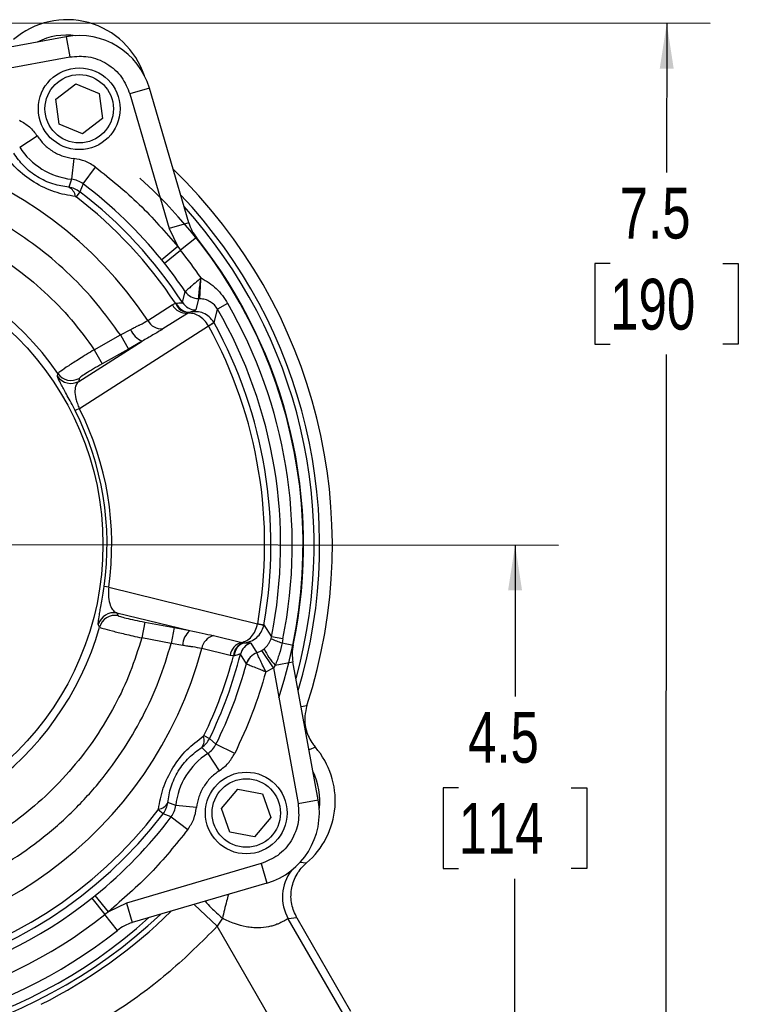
# Model space of a CAD drawing. Header units: inches. Extents: x 0.4 to 16.6, y 0.2 to 10.8.
# Tile 7 of 14: x 5.1 to 7.2, y 5.4 to 8.2. Entities that reach past the tile are written whole.
import ezdxf

# ---------------------------------------------------------------- set-up
doc = ezdxf.new("R2010")
doc.units = ezdxf.units.IN
doc.header["$MEASUREMENT"] = 0
doc.layers.add('SLD-0', color=7, linetype='Continuous', lineweight=25)
doc.styles.add('SLDTEXTSTYLE0', font='TXT', dxfattribs={"width": 0.75})
doc.dimstyles.new('SLDDIMSTYLE0', dxfattribs={"dimtxt": 0.145833, "dimasz": 0.13, "dimexe": 0, "dimexo": 0.0625, "dimgap": 0.036458, "dimtad": 0, "dimtih": 1, "dimtoh": 1, "dimdec": 1, "dimlfac": 2, "dimrnd": 1e-09, "dimzin": 12, "dimdsep": 46, "dimtxsty": 'SLDTEXTSTYLE0', "dimsah": 1, "dimcen": 0.09, "dimadec": 0, "dimazin": 3, "dimtfac": 1, "dimtdec": 1, "dimtofl": 0, "dimtmove": 0, "dimatfit": 3, "dimfxl": 0, "dimfrac": 2, "dimtolj": 1, "dimtzin": 12, "dimarcsym": 0})

# ---------------------------------------------------------------- blocks, each defined once
blk = doc.blocks.new('_D')
at = {"layer": 'SLD-0'}
for p, q in [((4.5749, 8.2295), (7.1065, 8.2276)), ((6.9815, 8.2277), (6.9812, 7.7994)), ((6.8193, 7.5381), (6.775, 7.5381)), ((6.775, 7.5381), (6.775, 7.3064)), ((7.1426, 7.5381), (7.187, 7.5381)), ((7.187, 7.5381), (7.187, 7.3064)), ((6.775, 7.3064), (6.8193, 7.3064)), ((7.187, 7.3064), (7.1426, 7.3064)), ((6.9787, 4.4938), (6.9808, 7.2768)), ((6.2777, 4.4943), (7.1037, 4.4937))]:
    blk.add_line(p, q, dxfattribs=at)
for points in [[(6.9815, 8.2277), (6.9614, 8.0977), (7.0014, 8.0976)], [(6.9787, 4.4938), (6.9988, 4.6238), (6.9588, 4.6238)]]:
    blk.add_solid(points, dxfattribs=at)
at = {"layer": 'SLD-0', "char_height": 0.14583, "attachment_point": 1, "style": 'SLDTEXTSTYLE0'}
for s, insert in [('7.5', (6.8464, 7.7557)), ('190', (6.8193, 7.4944))]:
    blk.add_mtext(s, dxfattribs=dict(at, insert=insert))
blk = doc.blocks.new('_D_3')
at = {"layer": 'SLD-0'}
for p, q in [((4.5738, 6.732), (6.6711, 6.7304)), ((6.5461, 6.7305), (6.5458, 6.2953)), ((6.384, 6.034), (6.3396, 6.034)), ((6.3396, 6.034), (6.3396, 5.8023)), ((6.7072, 6.034), (6.7516, 6.034)), ((6.7516, 6.034), (6.7516, 5.8023)), ((6.3396, 5.8023), (6.384, 5.8023)), ((6.7516, 5.8023), (6.7072, 5.8023)), ((6.5444, 4.4941), (6.5454, 5.7727)), ((6.2777, 4.4943), (6.6694, 4.494))]:
    blk.add_line(p, q, dxfattribs=at)
for points in [[(6.5461, 6.7305), (6.526, 6.6005), (6.566, 6.6005)], [(6.5444, 4.4941), (6.5645, 4.6241), (6.5245, 4.6242)]]:
    blk.add_solid(points, dxfattribs=at)
at = {"layer": 'SLD-0', "char_height": 0.14583, "attachment_point": 1, "style": 'SLDTEXTSTYLE0'}
for s, insert in [('4.5', (6.411, 6.2515)), ('114', (6.384, 5.9902))]:
    blk.add_mtext(s, dxfattribs=dict(at, insert=insert))

msp = doc.modelspace()

# ---------------------------------------------------------------- linework, layer by layer
at = {"color": 7, "linetype": 'Continuous', "lineweight": 25}
for p, q in [((5.2567, 8.1888), (4.8607, 8.1165)), ((5.2567, 8.1888), (5.2672, 8.1313)), ((4.8712, 8.059), (5.2672, 8.1313)), ((5.2278, 8.01), (5.2851, 8.0539)), ((5.2851, 8.0539), (5.3518, 8.0262)), ((5.3518, 8.0262), (5.3611, 7.9547)), ((5.4959, 8.0414), (5.4398, 8.0249)), ((5.4398, 8.0249), (5.5531, 7.6387)), ((5.6092, 7.6551), (5.4959, 8.0414)), ((5.2372, 7.9384), (5.2278, 8.01)), ((5.3611, 7.9547), (5.3038, 7.9108)), ((5.3038, 7.9108), (5.2372, 7.9384)), ((5.1236, 7.8718), (5.1739, 7.9043)), ((5.279, 7.8396), (5.2725, 7.78)), ((5.3056, 7.7669), (5.3417, 7.8147)), ((5.2725, 7.78), (5.2648, 7.757)), ((5.2967, 7.7438), (5.2856, 7.7294)), ((5.3056, 7.7669), (5.2967, 7.7438)), ((5.6092, 7.6551), (5.5531, 7.6387)), ((5.5531, 7.6387), (5.5778, 7.5866)), ((5.6313, 7.6125), (5.5857, 7.5763)), ((5.5778, 7.5866), (5.5313, 7.5489)), ((5.5391, 7.5392), (5.5857, 7.5763)), ((5.5778, 7.5866), (5.5857, 7.5763)), ((5.5391, 7.5392), (5.5313, 7.5489)), ((5.6401, 7.4932), (5.6443, 7.4969)), ((5.6408, 7.4373), (5.6436, 7.4913)), ((5.6436, 7.4913), (5.6443, 7.4969)), ((5.5913, 7.426), (5.5988, 7.4577)), ((5.5988, 7.4577), (5.5988, 7.4578)), ((5.6374, 7.4373), (5.6295, 7.405)), ((5.6374, 7.4373), (5.6374, 7.4373)), ((5.6408, 7.4373), (5.6374, 7.4373)), ((5.4914, 7.3748), (5.5619, 7.4196)), ((5.5619, 7.4196), (5.5708, 7.4241)), ((5.5708, 7.4241), (5.5733, 7.4245)), ((5.682, 7.3678), (5.6919, 7.4069)), ((5.7207, 7.4236), (5.6919, 7.4069)), ((5.6055, 7.3951), (5.5349, 7.3503)), ((5.6106, 7.3977), (5.6055, 7.3951)), ((5.6129, 7.3985), (5.6106, 7.3977)), ((5.2949, 7.1223), (5.6661, 7.3591)), ((5.4129, 7.3331), (5.4423, 7.3489)), ((5.682, 7.3678), (5.6808, 7.3698)), ((5.3379, 7.2909), (5.4129, 7.3331)), ((5.4129, 7.3331), (5.4356, 7.2926)), ((5.2933, 7.2001), (5.4753, 7.3153)), ((5.3379, 7.2909), (5.3606, 7.2505)), ((5.4356, 7.2926), (5.3606, 7.2505)), ((5.4753, 7.3153), (5.4356, 7.2926)), ((5.2321, 7.2144), (5.2332, 7.2226)), ((5.2942, 7.2086), (5.2933, 7.2001)), ((5.2949, 7.1223), (5.2828, 7.1161)), ((5.3793, 6.6096), (5.3659, 6.6115)), ((5.3793, 6.6096), (5.8069, 6.5043)), ((5.4027, 6.5354), (5.6121, 6.4846)), ((5.4027, 6.5354), (5.4063, 6.5276)), ((5.3531, 6.4948), (5.3494, 6.5022)), ((5.4827, 6.5093), (5.4741, 6.4636)), ((5.4827, 6.5093), (5.5672, 6.4934)), ((5.8069, 6.5043), (5.8069, 6.5043)), ((5.8242, 6.4989), (5.8247, 6.5011)), ((5.8247, 6.5011), (5.8467, 6.4673)), ((5.5672, 6.4934), (5.5587, 6.4477)), ((5.5672, 6.4934), (5.6121, 6.4846)), ((5.5587, 6.4477), (5.4741, 6.4636)), ((5.5916, 6.4422), (5.5587, 6.4477)), ((5.6798, 6.4705), (5.761, 6.4508)), ((5.761, 6.4508), (5.7666, 6.45)), ((5.7666, 6.45), (5.7691, 6.4499)), ((5.7869, 6.4491), (5.8048, 6.421)), ((5.8452, 6.4616), (5.8467, 6.4673)), ((5.8793, 6.4607), (5.8467, 6.4673)), ((5.8793, 6.4607), (5.8768, 6.4498)), ((5.8768, 6.4498), (5.9089, 6.4431)), ((5.7276, 6.4136), (5.6464, 6.4334)), ((5.7747, 6.3893), (5.7574, 6.4169)), ((5.8048, 6.421), (5.8192, 6.428)), ((5.8048, 6.421), (5.8048, 6.421)), ((5.8192, 6.428), (5.8255, 6.4326)), ((5.8519, 6.3779), (5.8192, 6.428)), ((5.7374, 6.4122), (5.7276, 6.4136)), ((5.74, 6.4126), (5.7374, 6.4122)), ((5.7748, 6.3893), (5.7747, 6.3893)), ((5.8574, 6.3858), (5.9083, 6.3951)), ((5.9806, 5.9991), (5.9083, 6.3951)), ((5.8306, 6.3668), (5.8519, 6.3779)), ((5.8574, 6.3858), (5.8519, 6.3779)), ((5.8519, 6.3779), (5.923, 5.9886)), ((5.6525, 6.1833), (5.6689, 6.1754)), ((5.6689, 6.1754), (5.6872, 6.1588)), ((5.6463, 6.1493), (5.6636, 6.1322)), ((5.6636, 6.1322), (5.6961, 6.0819)), ((5.741, 6.1323), (5.6872, 6.1588)), ((5.7031, 5.9746), (5.7501, 6.0294)), ((5.7501, 6.0294), (5.821, 6.0161)), ((5.5718, 5.9833), (5.5487, 5.991)), ((5.821, 6.0161), (5.845, 5.9481)), ((5.923, 5.9886), (5.9806, 5.9991)), ((5.5356, 5.9591), (5.5211, 5.9702)), ((5.6314, 5.9768), (5.5718, 5.9833)), ((5.7271, 5.9065), (5.7031, 5.9746)), ((5.5586, 5.9502), (5.5356, 5.9591)), ((5.5586, 5.9502), (5.6065, 5.9141)), ((5.845, 5.9481), (5.7981, 5.8933)), ((5.7981, 5.8933), (5.7271, 5.9065)), ((5.8166, 5.816), (5.4304, 5.7027)), ((5.8166, 5.816), (5.8331, 5.7599)), ((5.928, 5.8201), (5.9469, 5.8179)), ((5.8331, 5.7599), (5.4469, 5.6466)), ((5.3309, 5.7167), (5.3406, 5.7245)), ((5.3309, 5.7167), (5.368, 5.6701)), ((5.3783, 5.678), (5.3406, 5.7245)), ((5.4304, 5.7027), (5.3783, 5.678)), ((5.4304, 5.7027), (5.4469, 5.6466)), ((5.3783, 5.678), (5.368, 5.6701)), ((5.4043, 5.6245), (5.368, 5.6701)), ((5.7056, 5.6591), (5.6911, 5.6362)), ((5.9194, 5.6602), (5.8948, 5.6578)), ((6.051, 5.3869), (5.8948, 5.6578)), ((5.9194, 5.6602), (6.0734, 5.3929)), ((5.8887, 5.2934), (5.6911, 5.6362))]:
    msp.add_line(p, q, dxfattribs=at)
at = {"color": 8, "linetype": 'Continuous', "lineweight": 25}
for p, q in [((5.9316, 6.2672), (5.9483, 6.2702)), ((5.9726, 6.15), (5.9544, 6.1426)), ((5.6911, 5.6362), (5.6245, 5.6987))]:
    msp.add_line(p, q, dxfattribs=at)
at = {"color": 7, "linetype": 'Continuous', "lineweight": 25}
for centre, radius in [((5.2945, 7.9823), 0.1173), ((5.2945, 7.9823), 0.0982), ((4.5238, 6.732), 0.8389), ((5.7741, 5.9613), 0.1172), ((5.7741, 5.9613), 0.0983)]:
    msp.add_circle(centre, radius, dxfattribs=at)
for centre, radius, start, end in [((5.2591, 8.0034), 0.2345, 18.3577, 130.8323), ((5.2591, 8.0034), 0.1903, 82.2956, 116.4759), ((5.2944, 7.9823), 0.21, 16.35, 100.35), ((4.5238, 6.732), 1.1616, 33.5948, 345.1052), ((5.2944, 7.9823), 0.2034, 212.886, 263.814), ((4.5238, 6.732), 1.4975, 342.0391, 45.9996), ((4.5238, 6.732), 1.4136, 341.8744, 48.0384), ((5.2509, 7.7275), 0.0326, 4.9555, 64.7951), ((4.5238, 6.732), 1.2732, 33.0293, 52.6252), ((4.5238, 6.732), 1.297, 39.0332, 52.9287), ((4.5238, 6.732), 1.255, 33.4643, 52.6252), ((5.7292, 7.6903), 0.125, 196.35, 218.4843), ((4.5238, 6.732), 1.4149, 348.2157, 38.4843), ((4.5238, 6.732), 0.8626, 34.6651, 344.0349), ((4.5238, 6.732), 1.3567, 34.3156, 38.4843), ((4.5238, 6.732), 1.297, 34.0221, 38.4843), ((5.901, 7.9642), 0.5385, 241.014, 241.4378), ((5.6374, 7.484), 0.0466, 214.1846, 270.0636), ((5.6373, 7.4839), 0.0466, 214.1962, 270.1745), ((5.6031, 7.4419), 0.0468, 208.4439, 272.959), ((5.6097, 7.4395), 0.0419, 201.6513, 271.2799), ((5.611, 7.4387), 0.0402, 200.533, 272.7867), ((5.6302, 7.4515), 0.0466, 213.2073, 269.1489), ((4.5238, 6.732), 1.3491, 348.6825, 30.0175), ((4.5238, 6.732), 1.3824, 348.6825, 30.0175), ((5.4967, 7.3694), 0.0582, 200.6292, 248.396), ((5.5325, 7.3971), 0.0468, 208.4978, 272.9025), ((4.5238, 6.732), 1.3032, 349.936, 28.764), ((4.5238, 6.732), 1.3212, 349.936, 28.764), ((5.2706, 7.2407), 0.0466, 214.3999, 299.2342), ((5.2715, 7.2492), 0.0466, 214.811, 299.2355), ((4.5238, 6.732), 0.8642, 351.8564, 26.8436), ((4.5238, 6.732), 0.8507, 351.8564, 26.8436), ((5.3942, 6.4896), 0.0466, 79.4658, 164.3001), ((5.3978, 6.4819), 0.0466, 79.4645, 163.889), ((5.6497, 6.4402), 0.0582, 130.304, 178.0708), ((5.6925, 6.4255), 0.0468, 105.7975, 170.2022), ((5.7737, 6.4057), 0.0468, 105.741, 170.2561), ((5.7792, 6.41), 0.0419, 107.4201, 177.0487), ((5.7801, 6.4113), 0.0402, 105.9133, 178.167), ((5.8025, 6.4052), 0.0466, 109.5511, 165.4927), ((5.9272, 6.6324), 0.1895, 244.3626, 254.5639), ((6.0312, 6.4175), 0.125, 168.2157, 190.35), ((4.5238, 6.732), 1.2732, 334.0748, 345.6707), ((5.8196, 6.3768), 0.0466, 108.5255, 164.5038), ((5.8197, 6.3768), 0.0466, 108.6369, 164.5155), ((5.9772, 6.5018), 0.1668, 204.5091, 224.0719), ((4.5238, 6.732), 1.255, 334.0748, 345.2357), ((4.5238, 6.732), 1.297, 333.7713, 344.6779), ((5.6206, 6.1694), 0.0326, 321.9049, 21.7445), ((5.774, 5.9614), 0.2034, 122.886, 173.814), ((5.7952, 5.9967), 0.2345, 310.3049, 40.8323), ((5.7952, 5.9967), 0.1903, 352.2956, 26.4759), ((5.5192, 6.0049), 0.0326, 274.9555, 334.7951), ((5.774, 5.9614), 0.21, 286.35, 10.35), ((4.5238, 6.732), 1.255, 244.0748, 322.6252), ((4.5238, 6.732), 1.2732, 244.0748, 322.6252), ((4.5238, 6.732), 1.297, 309.0332, 322.9287), ((4.5238, 6.732), 1.297, 258.2157, 308.4843), ((4.5238, 6.732), 1.4611, 253.3117, 313.3883), ((4.5238, 6.732), 1.3567, 258.2157, 308.4843), ((4.5238, 6.732), 1.4149, 258.2157, 308.4843), ((5.4821, 5.5266), 0.125, 106.35, 128.4843)]:
    msp.add_arc(centre, radius, start, end, dxfattribs=at)
at = {"color": 8, "linetype": 'Continuous', "lineweight": 25}
for centre, radius, start, end in [((4.5238, 6.732), 1.4611, 343.3117, 43.3883), ((4.5238, 6.732), 1.4453, 344.5676, 42.1324), ((6.0033, 5.7202), 0.1251, 142.3413, 209.9045), ((4.5238, 6.732), 1.4453, 254.5676, 312.1324), ((4.5238, 6.732), 1.4761, 296.6146, 314.5093)]:
    msp.add_arc(centre, radius, start, end, dxfattribs=at)
at = {"color": 7, "linetype": 'Continuous', "lineweight": 25}
for points, knots in [([(5.2672, 8.1313), (5.2851, 8.1327), (5.3222, 8.1356), (5.3757, 8.114), (5.4189, 8.076), (5.433, 8.0415), (5.4398, 8.0249)], [0, 0, 0, 0, 0.241412, 0.5, 0.758588, 1, 1, 1, 1]), ([(5.1235, 7.9492), (5.1334, 7.9435), (5.1532, 7.932), (5.167, 7.9136), (5.1739, 7.9043)], [0, 0, 0, 0, 0.498291, 1, 1, 1, 1]), ([(5.1739, 7.9043), (5.1802, 7.8959), (5.1929, 7.8788), (5.2186, 7.8592), (5.2476, 7.845), (5.2686, 7.8414), (5.279, 7.8396)], [0, 0, 0, 0, 0.246888, 0.5, 0.753112, 1, 1, 1, 1]), ([(5.2834, 7.7303), (5.2635, 7.7338), (5.2238, 7.7409), (5.1636, 7.7698), (5.1106, 7.8106), (5.0864, 7.843), (5.0743, 7.8592)], [0, 0, 0, 0, 0.250245, 0.499512, 0.7494949, 1, 1, 1, 1]), ([(5.2648, 7.757), (5.2498, 7.7593), (5.2274, 7.7627), (5.1963, 7.775), (5.1741, 7.7869), (5.1535, 7.8014), (5.1284, 7.8237), (5.1153, 7.8422), (5.1065, 7.8545)], [0, 0, 0, 0, 0.254002, 0.379171, 0.499479, 0.620168, 0.745715, 1, 1, 1, 1]), ([(5.3417, 7.8147), (5.3321, 7.821), (5.3128, 7.8336), (5.2902, 7.8376), (5.279, 7.8396)], [0, 0, 0, 0, 0.501709, 1, 1, 1, 1]), ([(5.3056, 7.7669), (5.3005, 7.7702), (5.2904, 7.7769), (5.2785, 7.779), (5.2725, 7.78)], [0, 0, 0, 0, 0.501709, 1, 1, 1, 1]), ([(5.2967, 7.7438), (5.2916, 7.7472), (5.2818, 7.7536), (5.2703, 7.7559), (5.2648, 7.757)], [0, 0, 0, 0, 0.515662, 1, 1, 1, 1]), ([(3.563, 6.504), (3.5558, 6.5393), (3.5412, 6.6108), (3.5344, 6.7214), (3.5394, 6.8349), (3.5581, 6.9493), (3.5908, 7.0626), (3.6369, 7.1717), (3.6958, 7.2745), (3.7662, 7.369), (3.846, 7.4532), (3.9331, 7.526), (4.0256, 7.587), (4.1227, 7.6366), (4.2247, 7.6752), (4.3319, 7.7028), (4.4445, 7.7185), (4.5604, 7.7212), (4.6777, 7.7098), (4.7934, 7.6844), (4.9053, 7.6454), (5.0111, 7.5935), (5.1085, 7.5306), (5.196, 7.4581), (5.2734, 7.3788), (5.3165, 7.32), (5.3379, 7.2909)], [0, 0, 0, 0, 0.039452, 0.079851, 0.121134, 0.16373, 0.206711, 0.25, 0.293286, 0.336266, 0.378866, 0.420146, 0.460545, 0.5, 0.539452, 0.579851, 0.621134, 0.66373, 0.706711, 0.75, 0.793286, 0.836266, 0.878866, 0.920146, 0.960546, 1, 1, 1, 1]), ([(5.2834, 7.7303), (5.2838, 7.7302), (5.2845, 7.7301), (5.2853, 7.7296), (5.2856, 7.7294)], [0, 0, 0, 0, 0.515348, 1, 1, 1, 1]), ([(5.4129, 7.3331), (5.391, 7.3635), (5.3471, 7.4244), (5.2695, 7.5063), (5.1847, 7.5808), (5.1222, 7.6223), (5.091, 7.6431)], [0, 0, 0, 0, 0.2493117, 0.5, 0.7506883, 1, 1, 1, 1]), ([(5.6401, 7.4932), (5.6342, 7.4882), (5.6237, 7.4791), (5.6107, 7.4679), (5.6015, 7.4601), (5.5997, 7.4585), (5.5988, 7.4578)], [0, 0, 0, 0, 0.278453, 0.499966, 0.758495, 1, 1, 1, 1]), ([(5.6374, 7.4373), (5.6375, 7.4387), (5.6377, 7.4412), (5.6388, 7.4543), (5.6406, 7.4714), (5.6426, 7.4847), (5.6436, 7.4913)], [0, 0, 0, 0, 0.261945, 0.515332, 0.759798, 1, 1, 1, 1]), ([(5.6443, 7.4969), (5.6599, 7.4876), (5.691, 7.4692), (5.7108, 7.4388), (5.7207, 7.4236)], [0, 0, 0, 0, 0.4992106, 1, 1, 1, 1]), ([(5.6919, 7.4069), (5.689, 7.4113), (5.683, 7.42), (5.6705, 7.4292), (5.6566, 7.4354), (5.646, 7.4367), (5.6408, 7.4373)], [0, 0, 0, 0, 0.246503, 0.497828, 0.751356, 1, 1, 1, 1]), ([(5.5733, 7.4245), (5.5781, 7.4248), (5.5851, 7.4252), (5.5905, 7.4252), (5.591, 7.4257), (5.5913, 7.426)], [0, 0, 0, 0, 0.499323, 0.748757, 1, 1, 1, 1]), ([(5.6295, 7.405), (5.6286, 7.4042), (5.6268, 7.4028), (5.6174, 7.3999), (5.6129, 7.3985)], [0, 0, 0, 0, 0.522348, 1, 1, 1, 1]), ([(5.6661, 7.3591), (5.6621, 7.365), (5.654, 7.3768), (5.6378, 7.389), (5.621, 7.396), (5.6107, 7.3954), (5.6055, 7.3951)], [0, 0, 0, 0, 0.256859, 0.509765, 0.757186, 1, 1, 1, 1]), ([(5.6808, 7.3698), (5.6768, 7.3753), (5.6688, 7.3861), (5.6513, 7.3963), (5.6321, 7.4012), (5.6193, 7.3994), (5.6129, 7.3985)], [0, 0, 0, 0, 0.25647, 0.50936, 0.757078, 1, 1, 1, 1]), ([(5.4423, 7.3489), (5.4468, 7.3513), (5.4544, 7.3554), (5.4627, 7.3594), (5.4669, 7.3615), (5.4767, 7.3664), (5.4843, 7.3707), (5.4914, 7.3748)], [0, 0, 0, 0, 0.250044, 0.417494, 0.469059, 0.499167, 1, 1, 1, 1]), ([(5.5349, 7.3503), (5.5257, 7.3447), (5.5076, 7.3338), (5.4859, 7.3214), (5.4753, 7.3153)], [0, 0, 0, 0, 0.512819, 1, 1, 1, 1]), ([(5.3379, 7.2909), (5.3303, 7.2863), (5.3156, 7.2774), (5.2898, 7.2612), (5.2622, 7.2436), (5.2387, 7.2277), (5.2351, 7.2243), (5.2332, 7.2226)], [0, 0, 0, 0, 0.139699, 0.269823, 0.500471, 0.750101, 1, 1, 1, 1]), ([(5.3606, 7.2505), (5.3519, 7.2455), (5.3345, 7.2356), (5.3127, 7.2223), (5.2974, 7.2122), (5.2953, 7.2098), (5.2942, 7.2086)], [0, 0, 0, 0, 0.2499939, 0.4998008, 0.7495026, 1, 1, 1, 1]), ([(5.2828, 7.1161), (5.2788, 7.1238), (5.271, 7.1392), (5.2601, 7.1594), (5.251, 7.1762), (5.2413, 7.1938), (5.2334, 7.2087), (5.2326, 7.2125), (5.2321, 7.2144)], [0, 0, 0, 0, 0.125827, 0.251155, 0.37615, 0.501575, 0.751191, 1, 1, 1, 1]), ([(5.2933, 7.2001), (5.2904, 7.1969), (5.2846, 7.1906), (5.2814, 7.1745), (5.2833, 7.1557), (5.2881, 7.139), (5.2917, 7.1294), (5.2938, 7.1246), (5.2949, 7.1223)], [0, 0, 0, 0, 0.277531, 0.545203, 0.789361, 0.898635, 0.950089, 1, 1, 1, 1]), ([(5.3494, 6.5022), (5.3492, 6.5042), (5.3488, 6.508), (5.3515, 6.5248), (5.355, 6.5446), (5.3583, 6.5634), (5.3621, 6.586), (5.3646, 6.603), (5.3659, 6.6115)], [0, 0, 0, 0, 0.250453, 0.499466, 0.624561, 0.749917, 0.875248, 1, 1, 1, 1]), ([(5.3793, 6.6096), (5.3791, 6.6071), (5.3786, 6.6019), (5.3783, 6.5917), (5.379, 6.5743), (5.3833, 6.556), (5.3914, 6.5416), (5.3989, 6.5375), (5.4027, 6.5354)], [0, 0, 0, 0, 0.049514, 0.100498, 0.209687, 0.453595, 0.720498, 1, 1, 1, 1]), ([(5.4063, 6.5276), (5.4077, 6.5268), (5.4105, 6.5253), (5.4282, 6.5206), (5.4531, 6.515), (5.4728, 6.5112), (5.4827, 6.5093)], [0, 0, 0, 0, 0.250497, 0.500199, 0.750006, 1, 1, 1, 1]), ([(5.4741, 6.4636), (5.4637, 6.4308), (5.4428, 6.3645), (5.3979, 6.2689), (5.3425, 6.1763), (5.2758, 6.0889), (5.1987, 6.0083), (5.1125, 5.9366), (5.0188, 5.8752), (4.9192, 5.8249), (4.8161, 5.7867), (4.7114, 5.7606), (4.6069, 5.7462), (4.5029, 5.743), (4.3991, 5.7506), (4.2953, 5.7694), (4.1918, 5.7999), (4.0904, 5.8424), (3.993, 5.8968), (3.9019, 5.9622), (3.8189, 6.0375), (3.7452, 6.1212), (3.6823, 6.2114), (3.6308, 6.3063), (3.59, 6.4037), (3.5719, 6.4708), (3.563, 6.504)], [0, 0, 0, 0, 0.039671, 0.080197, 0.121524, 0.164028, 0.206876, 0.25, 0.29312, 0.335968, 0.378476, 0.419799, 0.460327, 0.5, 0.53967, 0.580197, 0.621524, 0.664028, 0.706876, 0.75, 0.79312, 0.835968, 0.878476, 0.919799, 0.960328, 1, 1, 1, 1]), ([(5.761, 6.4508), (5.766, 6.4522), (5.7759, 6.4549), (5.7896, 6.4669), (5.801, 6.4837), (5.8049, 6.4974), (5.8069, 6.5043)], [0, 0, 0, 0, 0.242814, 0.490235, 0.743141, 1, 1, 1, 1]), ([(3.4796, 6.4842), (3.4893, 6.448), (3.509, 6.3749), (3.5535, 6.2688), (3.6097, 6.1655), (3.6784, 6.0672), (3.7588, 5.976), (3.8494, 5.8941), (3.9488, 5.8231), (4.0551, 5.764), (4.1657, 5.718), (4.2787, 5.685), (4.3918, 5.6649), (4.5049, 5.657), (4.6182, 5.6609), (4.732, 5.6771), (4.846, 5.706), (4.9582, 5.7482), (5.0665, 5.8035), (5.1683, 5.871), (5.2618, 5.9496), (5.3453, 6.038), (5.4174, 6.1337), (5.4772, 6.235), (5.5254, 6.3395), (5.5476, 6.4119), (5.5587, 6.4477)], [0, 0, 0, 0, 0.03966, 0.08018, 0.121505, 0.164013, 0.206868, 0.25, 0.293129, 0.335983, 0.378495, 0.419817, 0.460338, 0.5, 0.539659, 0.58018, 0.621505, 0.664013, 0.706868, 0.75, 0.793129, 0.835983, 0.878495, 0.919817, 0.960339, 1, 1, 1, 1]), ([(5.3531, 6.4948), (5.3553, 6.4938), (5.3598, 6.4917), (5.3873, 6.4842), (5.4191, 6.4764), (5.4487, 6.4694), (5.4654, 6.4656), (5.4741, 6.4636)], [0, 0, 0, 0, 0.249897, 0.499529, 0.730174, 0.860298, 1, 1, 1, 1]), ([(5.6121, 6.4846), (5.6241, 6.4822), (5.6487, 6.4774), (5.6693, 6.4729), (5.6798, 6.4705)], [0, 0, 0, 0, 0.490325, 1, 1, 1, 1]), ([(5.7691, 6.4499), (5.7754, 6.4511), (5.7881, 6.4535), (5.8048, 6.4643), (5.8181, 6.4796), (5.8222, 6.4924), (5.8242, 6.4989)], [0, 0, 0, 0, 0.242922, 0.49064, 0.74353, 1, 1, 1, 1]), ([(5.7691, 6.4499), (5.7738, 6.4501), (5.7836, 6.4503), (5.7858, 6.4495), (5.7869, 6.4491)], [0, 0, 0, 0, 0.478332, 1, 1, 1, 1]), ([(5.8255, 6.4326), (5.8298, 6.4367), (5.8362, 6.4429), (5.8421, 6.4529), (5.8442, 6.4587), (5.8452, 6.4616)], [0, 0, 0, 0, 0.501249, 0.754285, 1, 1, 1, 1]), ([(5.8768, 6.4498), (5.8744, 6.4388), (5.8697, 6.4169), (5.8615, 6.3961), (5.8574, 6.3858)], [0, 0, 0, 0, 0.500861, 1, 1, 1, 1]), ([(5.6464, 6.4334), (5.6384, 6.435), (5.6289, 6.4369), (5.6148, 6.4387), (5.6051, 6.44), (5.5967, 6.4414), (5.5916, 6.4422)], [0, 0, 0, 0, 0.497715, 0.586391, 0.748906, 1, 1, 1, 1]), ([(5.7574, 6.4169), (5.7571, 6.4171), (5.7564, 6.4175), (5.7514, 6.4157), (5.7445, 6.4138), (5.74, 6.4126)], [0, 0, 0, 0, 0.249289, 0.500337, 1, 1, 1, 1]), ([(5.8306, 6.3668), (5.8273, 6.3732), (5.8205, 6.3861), (5.8123, 6.4035), (5.8064, 6.417), (5.8053, 6.4196), (5.8048, 6.421)], [0, 0, 0, 0, 0.240482, 0.484425, 0.737486, 1, 1, 1, 1]), ([(5.7748, 6.3893), (5.7759, 6.3888), (5.7784, 6.3878), (5.7915, 6.3825), (5.8058, 6.3768), (5.8191, 6.3714), (5.8261, 6.3686), (5.8306, 6.3668)], [0, 0, 0, 0, 0.240034, 0.499432, 0.74881, 0.836205, 1, 1, 1, 1]), ([(5.9483, 6.2702), (5.9458, 6.26), (5.94, 6.2361), (5.9448, 6.1969), (5.9586, 6.1673), (5.97, 6.1532), (5.9726, 6.15)], [0, 0, 0, 0, 0.246614, 0.575057, 0.903499, 1, 1, 1, 1]), ([(5.522, 5.9724), (5.5256, 5.9923), (5.5327, 6.032), (5.5616, 6.0922), (5.6024, 6.1452), (5.6347, 6.1694), (5.6509, 6.1815)], [0, 0, 0, 0, 0.250245, 0.499512, 0.749495, 1, 1, 1, 1]), ([(5.6463, 6.1493), (5.6508, 6.1528), (5.66, 6.16), (5.6659, 6.1701), (5.6689, 6.1754)], [0, 0, 0, 0, 0.482912, 1, 1, 1, 1]), ([(5.6525, 6.1833), (5.6523, 6.183), (5.6519, 6.1822), (5.6512, 6.1818), (5.6509, 6.1815)], [0, 0, 0, 0, 0.484649, 1, 1, 1, 1]), ([(5.5487, 5.991), (5.551, 6.006), (5.5544, 6.0284), (5.5668, 6.0595), (5.5786, 6.0817), (5.5931, 6.1023), (5.6154, 6.1274), (5.6339, 6.1405), (5.6463, 6.1493)], [0, 0, 0, 0, 0.254002, 0.379171, 0.499479, 0.620168, 0.745715, 1, 1, 1, 1]), ([(5.6636, 6.1322), (5.6684, 6.1358), (5.6781, 6.1431), (5.6842, 6.1536), (5.6872, 6.1588)], [0, 0, 0, 0, 0.501709, 1, 1, 1, 1]), ([(5.6961, 6.0819), (5.7053, 6.0888), (5.7237, 6.1026), (5.7352, 6.1224), (5.741, 6.1323)], [0, 0, 0, 0, 0.501709, 1, 1, 1, 1]), ([(5.6961, 6.0819), (5.6876, 6.0756), (5.6705, 6.0629), (5.651, 6.0372), (5.6368, 6.0082), (5.6331, 5.9872), (5.6314, 5.9768)], [0, 0, 0, 0, 0.246888, 0.5, 0.753112, 1, 1, 1, 1]), ([(5.5356, 5.9591), (5.5389, 5.9642), (5.5454, 5.974), (5.5476, 5.9855), (5.5487, 5.991)], [0, 0, 0, 0, 0.515662, 1, 1, 1, 1]), ([(5.522, 5.9724), (5.5219, 5.972), (5.5218, 5.9713), (5.5213, 5.9705), (5.5211, 5.9702)], [0, 0, 0, 0, 0.515348, 1, 1, 1, 1]), ([(5.5586, 5.9502), (5.562, 5.9553), (5.5686, 5.9654), (5.5707, 5.9773), (5.5718, 5.9833)], [0, 0, 0, 0, 0.501709, 1, 1, 1, 1]), ([(5.6065, 5.9141), (5.6128, 5.9237), (5.6253, 5.943), (5.6293, 5.9656), (5.6314, 5.9768)], [0, 0, 0, 0, 0.501709, 1, 1, 1, 1]), ([(5.923, 5.9886), (5.9244, 5.9707), (5.9273, 5.9336), (5.9058, 5.8801), (5.8677, 5.8369), (5.8333, 5.8228), (5.8166, 5.816)], [0, 0, 0, 0, 0.241412, 0.5, 0.758588, 1, 1, 1, 1]), ([(5.9194, 5.6602), (5.9136, 5.673), (5.902, 5.6987), (5.9019, 5.7419), (5.9152, 5.7823), (5.9337, 5.8064), (5.9456, 5.8167), (5.9469, 5.8179)], [0, 0, 0, 0, 0.242512, 0.485027, 0.727517, 0.970141, 1, 1, 1, 1]), ([(5.8948, 5.6578), (5.8947, 5.6578), (5.8943, 5.6578), (5.8933, 5.6575), (5.8919, 5.6568), (5.8907, 5.6562), (5.8896, 5.6556), (5.8878, 5.6546), (5.8845, 5.6527), (5.8786, 5.6494), (5.8715, 5.6458), (5.8619, 5.6416), (5.851, 5.6378), (5.8338, 5.6334), (5.8135, 5.6312), (5.7913, 5.6322), (5.7687, 5.6354), (5.7394, 5.6432), (5.7172, 5.6537), (5.7056, 5.6591)], [0, 0, 0, 0, 0.0282441, 0.0584819, 0.0907151, 0.1249455, 0.1270014, 0.1430211, 0.2057355, 0.2502346, 0.3179251, 0.3751831, 0.4403261, 0.5003763, 0.6253825, 0.6872179, 0.7500374, 0.8700007, 1, 1, 1, 1]), ([(5.6911, 5.6362), (5.6466, 5.592), (5.5576, 5.5036), (5.4062, 5.3907), (5.2961, 5.3306), (5.241, 5.3006)], [0, 0, 0, 0, 0.333232, 0.666759, 1, 1, 1, 1])]:
    msp.add_open_spline(points, degree=3, knots=knots, dxfattribs=at)
for points in [[(5.3417, 7.8147), (5.3846, 7.7803), (5.4702, 7.7114), (5.5419, 7.6282), (5.5778, 7.5866)], [(5.6661, 7.3591), (5.6702, 7.3619), (5.6784, 7.3673), (5.68, 7.369), (5.6808, 7.3698)], [(5.682, 7.3678), (5.681, 7.3673), (5.679, 7.3662), (5.6704, 7.3615), (5.6661, 7.3591)], [(5.8242, 6.4989), (5.8232, 6.4994), (5.8211, 6.5005), (5.8116, 6.503), (5.8069, 6.5043)], [(5.8069, 6.5043), (5.8117, 6.5034), (5.8213, 6.5017), (5.8236, 6.5013), (5.8247, 6.5011)], [(5.8306, 6.3668), (5.8184, 6.3266), (5.794, 6.2464), (5.7587, 6.1704), (5.741, 6.1323)], [(5.6065, 5.9141), (5.572, 5.8712), (5.5031, 5.7856), (5.4199, 5.7139), (5.3783, 5.678)]]:
    msp.add_open_spline(points, degree=3, dxfattribs=at)
at = {"color": 8, "linetype": 'Continuous', "lineweight": 25}
for points, knots in [([(5.6561, 5.7079), (5.6617, 5.7019), (5.6754, 5.687), (5.6944, 5.6695), (5.7056, 5.6591)], [0, 0, 0, 0, 0.40623, 1, 1, 1, 1]), ([(5.723, 5.7276), (5.7212, 5.7212), (5.7173, 5.7074), (5.7113, 5.6839), (5.7075, 5.6673), (5.7056, 5.6591)], [0, 0, 0, 0, 0.304275, 0.655782, 1, 1, 1, 1])]:
    msp.add_open_spline(points, degree=3, knots=knots, dxfattribs=at)

# ---------------------------------------------------------------- dimensions: what is measured, and where the dimension line sits
at = {"layer": 'SLD-0'}
for base, p1, p2, picture, middle in [((6.9787, 4.4938), (4.5249, 8.2295), (6.2277, 4.4944), '_D', (6.981, 7.5381)), ((6.5461, 6.7305), (6.2277, 4.4944), (4.5238, 6.732), '_D_3', (6.5456, 6.034))]:
    dim = msp.add_linear_dim(base=base, p1=p1, p2=p2, angle=89.9564, dimstyle='SLDDIMSTYLE0', dxfattribs=at)
    dim.commit()
    dim.dimension.update_dxf_attribs({"geometry": picture, "text_midpoint": middle, "dimtype": 160})

doc.saveas('drawing.dxf')
